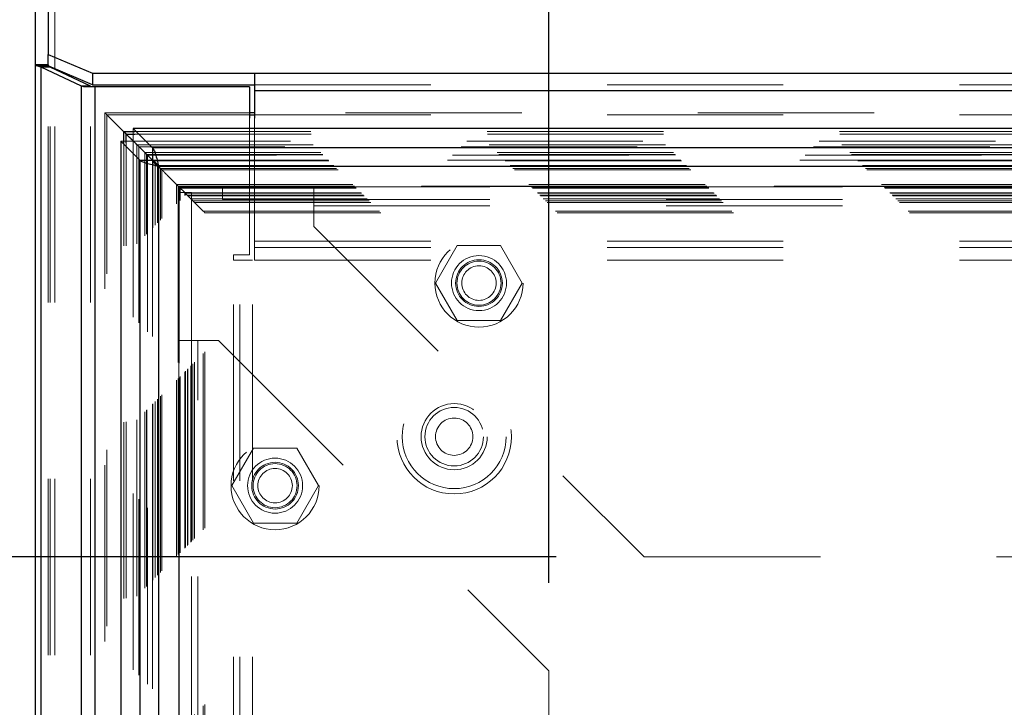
# Model space of a CAD drawing. Header units: inches. Extents: x 0.2 to 10.8, y 0.2 to 8.2.
# Tile 44 of 84: x 3.13 to 3.689, y 4.966 to 5.357. Entities that reach past the tile are written whole.
import ezdxf

# ---------------------------------------------------------------- set-up
doc = ezdxf.new("R2010")
doc.units = ezdxf.units.IN
doc.header["$MEASUREMENT"] = 0
doc.linetypes.add('HIDDEN', pattern=[0.075, 0.05, -0.025])
doc.layers.add('DIMENSIONS', color=140, linetype='Continuous')
doc.styles.add('SLDTEXTSTYLE0', font='TXT', dxfattribs={"width": 0.7})
doc.dimstyles.new('SLDDIMSTYLE0', dxfattribs={"dimtxt": 0.084961, "dimasz": 0.13, "dimexe": 0, "dimexo": 0.0625, "dimgap": 0.02124, "dimtad": 0, "dimtih": 1, "dimtoh": 1, "dimlfac": 10, "dimrnd": 1e-09, "dimzin": 12, "dimdsep": 46, "dimtxsty": 'SLDTEXTSTYLE0', "dimsah": 1, "dimcen": 0.09, "dimadec": 0, "dimazin": 3, "dimtfac": 1, "dimtofl": 0, "dimtmove": 0, "dimatfit": 3, "dimfxl": 0, "dimfrac": 2, "dimtolj": 1, "dimtzin": 12, "dimarcsym": 0})

# ---------------------------------------------------------------- blocks, each defined once
blk = doc.blocks.new('_D')
at = {"layer": 'DIMENSIONS'}
for p, q in [((3.4307, 5.03711), (3.4307, 6.0449)), ((4.84813, 5.03711), (4.84813, 6.0449)), ((3.4307, 5.9199), (3.83261, 5.9199)), ((3.94773, 5.9199), (3.9192, 5.9199)), ((3.9192, 5.9199), (3.9192, 5.78487)), ((4.27088, 5.9199), (4.29941, 5.9199)), ((4.29941, 5.9199), (4.29941, 5.78487)), ((4.84813, 5.9199), (4.386, 5.9199)), ((3.9192, 5.78487), (3.94773, 5.78487)), ((4.29941, 5.78487), (4.27088, 5.78487))]:
    blk.add_line(p, q, dxfattribs=at)
for points in [[(3.4307, 5.9199), (3.5607, 5.8999), (3.5607, 5.9399)], [(4.84813, 5.9199), (4.71813, 5.9399), (4.71813, 5.8999)]]:
    blk.add_solid(points, dxfattribs=at)
at = {"layer": 'DIMENSIONS', "char_height": 0.083333, "attachment_point": 1, "style": 'SLDTEXTSTYLE0'}
for s, insert in [('14.17', (3.94773, 6.04634)), ('360.0', (3.94773, 5.89229))]:
    blk.add_mtext(s, dxfattribs=dict(at, insert=insert))
blk = doc.blocks.new('_D_1')
at = {"layer": 'DIMENSIONS'}
for p, q in [((3.4347, 5.05183), (2.71022, 5.05183)), ((2.83522, 5.05183), (2.83522, 4.4183)), ((2.67365, 4.26424), (2.64512, 4.26424)), ((2.64512, 4.26424), (2.64512, 4.12921)), ((2.9968, 4.26424), (3.02533, 4.26424)), ((3.02533, 4.26424), (3.02533, 4.12921)), ((2.64512, 4.12921), (2.67365, 4.12921)), ((3.02533, 4.12921), (2.9968, 4.12921)), ((2.83522, 3.26349), (2.83522, 4.11019)), ((3.43463, 3.26349), (2.71022, 3.26349))]:
    blk.add_line(p, q, dxfattribs=at)
for points in [[(2.83522, 5.05183), (2.81522, 4.92183), (2.85522, 4.92183)], [(2.83522, 3.26349), (2.85522, 3.39349), (2.81522, 3.39349)]]:
    blk.add_solid(points, dxfattribs=at)
at = {"layer": 'DIMENSIONS', "char_height": 0.083333, "attachment_point": 1, "style": 'SLDTEXTSTYLE0'}
for s, insert in [('17.88', (2.67365, 4.39069)), ('454.2', (2.67365, 4.23664))]:
    blk.add_mtext(s, dxfattribs=dict(at, insert=insert))

msp = doc.modelspace()

# ---------------------------------------------------------------- linework, layer by layer
at = {"color": 7, "linetype": 'Continuous', "lineweight": 25}
for p, q in [((3.146637, 5.69167), (3.146637, 5.336873)), ((3.139437, 5.331166), (3.139437, 5.683466)), ((3.146637, 5.336873), (3.171637, 5.326308)), ((3.146637, 5.330382), (3.146637, 5.336873)), ((3.139437, 2.996171), (3.139437, 5.331166)), ((3.146637, 5.331166), (3.139437, 5.331166)), ((3.146637, 5.330507), (3.140259, 5.330507)), ((3.171637, 5.319782), (3.14685, 5.330258)), ((3.147692, 5.32975), (3.14733, 5.330055)), ((3.1426, 2.996171), (3.1426, 5.32975)), ((3.165492, 5.318981), (3.1426, 5.32975)), ((3.147692, 5.32975), (3.1426, 5.32975)), ((3.170583, 5.318981), (3.147692, 5.32975)), ((3.150237, 5.328552), (3.150237, 5.328826)), ((3.171637, 5.326308), (3.263637, 5.326308)), ((3.171637, 5.326308), (3.171637, 5.319782)), ((3.263637, 5.326308), (5.015237, 5.326308)), ((3.263637, 5.326308), (3.263637, 5.316519)), ((3.165492, 2.996171), (3.165492, 5.318981)), ((3.170583, 5.318981), (3.165492, 5.318981)), ((3.171637, 5.319782), (3.263637, 5.319782)), ((3.173128, 5.318671), (3.166816, 5.318671)), ((3.173128, 2.996171), (3.173128, 5.318671)), ((3.260737, 5.318671), (3.173128, 5.318671)), ((3.260737, 5.318671), (3.260737, 5.300749)), ((3.263637, 5.316519), (5.015237, 5.316519)), ((3.263637, 5.316519), (3.263637, 5.300749)), ((3.263637, 5.303909), (3.260737, 5.303909)), ((3.260737, 5.30279), (3.263637, 5.30279)), ((3.189387, 5.286995), (3.189387, 5.293186)), ((3.189387, 5.293186), (3.190747, 5.291826)), ((3.189387, 5.293186), (3.19563, 5.293186)), ((3.190747, 5.291826), (3.195456, 5.287117)), ((3.190747, 5.286867), (3.190747, 5.291826)), ((3.190747, 5.291826), (3.195759, 5.291826)), ((3.205699, 5.284026), (3.194798, 5.294927)), ((3.194798, 5.294927), (3.194798, 5.294429)), ((5.084028, 5.294927), (3.194798, 5.294927)), ((3.187696, 5.287826), (3.187696, 3.027496)), ((3.187696, 5.287826), (3.198598, 5.276924)), ((3.187696, 5.287826), (3.188169, 5.287826)), ((3.195496, 5.287116), (3.205688, 5.276924)), ((3.205699, 5.276935), (3.195508, 5.287126)), ((5.073126, 5.284026), (3.205699, 5.284026)), ((3.205699, 5.284026), (3.205699, 5.276935)), ((3.198598, 5.276924), (3.198598, 3.038397)), ((3.198598, 5.276924), (3.205688, 5.276924)), ((3.205669, 5.276905), (3.209045, 5.273529)), ((3.209234, 5.27339), (3.209234, 3.041932)), ((5.069592, 5.27339), (3.209234, 5.27339))]:
    msp.add_line(p, q, dxfattribs=at)
at = {"color": 7, "linetype": 'HIDDEN', "lineweight": 18}
for p, q in [((3.150237, 2.996171), (3.150237, 5.685588)), ((3.150237, 5.328826), (3.150237, 5.685588)), ((3.146911, 5.330507), (3.146637, 5.330507)), ((3.146637, 5.330348), (3.146637, 5.330382)), ((3.146637, 2.996171), (3.146637, 5.330348)), ((3.14685, 5.330258), (3.146637, 5.330348)), ((3.147692, 2.996171), (3.147692, 5.32975)), ((3.150237, 2.996171), (3.150237, 5.328552)), ((3.170583, 2.996171), (3.170583, 5.318981)), ((3.263637, 5.319782), (5.015237, 5.319782)), ((3.173128, 2.996171), (3.173128, 5.318671)), ((3.263637, 5.316519), (5.015237, 5.316519)), ((3.178675, 5.303884), (3.178675, 3.011434)), ((3.260737, 5.303909), (3.178677, 5.303909)), ((3.179784, 3.012531), (3.179784, 5.30279)), ((3.179784, 5.30279), (3.181759, 5.300804)), ((3.179784, 5.30279), (3.260737, 5.30279)), ((5.015237, 5.303909), (3.263637, 5.303909)), ((3.263637, 5.30279), (5.015237, 5.30279)), ((3.260737, 5.300749), (3.260737, 5.223171)), ((3.263637, 5.300749), (3.263637, 5.231013)), ((3.194798, 5.294429), (3.194798, 5.287837)), ((3.19563, 5.293186), (5.083195, 5.293186)), ((3.195759, 5.291826), (5.083067, 5.291826)), ((3.188169, 5.287826), (3.194787, 5.287826)), ((3.189387, 3.028327), (3.189387, 5.286995)), ((3.190747, 3.028455), (3.190747, 5.286867)), ((3.194787, 5.287826), (3.195496, 5.287116)), ((3.194787, 5.287826), (3.194787, 3.027496)), ((3.195508, 5.287126), (3.194798, 5.287837)), ((5.084028, 5.287837), (3.194798, 5.287837)), ((3.195456, 5.287117), (3.19683, 5.285744)), ((3.19683, 5.285744), (5.081996, 5.285744)), ((3.19683, 3.029577), (3.19683, 5.285744)), ((3.197916, 5.284657), (3.197916, 3.030661)), ((5.080816, 5.284557), (3.197992, 5.284557)), ((3.201329, 5.281244), (5.077496, 5.281244)), ((3.201329, 3.034077), (3.201329, 5.281244)), ((3.202306, 5.280268), (5.07652, 5.280268)), ((3.202306, 3.035054), (3.202306, 5.280268)), ((3.202486, 5.280088), (5.07634, 5.280088)), ((3.202486, 3.035234), (3.202486, 5.280088)), ((5.076062, 5.279815), (3.202778, 5.279815)), ((3.202974, 5.27961), (3.202974, 3.035725)), ((3.205606, 5.276964), (5.073225, 5.276964)), ((3.205688, 5.276924), (3.205688, 3.038397)), ((5.073126, 5.276935), (3.205699, 5.276935)), ((3.205725, 3.038471), (3.205725, 5.276853)), ((3.205886, 5.276688), (5.07294, 5.276688)), ((3.205886, 3.038634), (3.205886, 5.276688)), ((3.207319, 3.040071), (3.207319, 5.27525)), ((3.208669, 5.273905), (5.070157, 5.273905)), ((3.208669, 3.041417), (3.208669, 5.273905)), ((3.208901, 5.27364), (5.069923, 5.27364)), ((3.209045, 5.273529), (3.210232, 5.272342)), ((3.209234, 5.27339), (3.209234, 3.041932)), ((5.069592, 5.27339), (3.209234, 5.27339)), ((3.210232, 5.272342), (5.068594, 5.272342)), ((3.210232, 5.272342), (3.211109, 5.271465)), ((3.210232, 3.04298), (3.210232, 5.272342)), ((3.211109, 3.043857), (3.211109, 5.271465)), ((3.211109, 5.271465), (5.067717, 5.271465)), ((3.219369, 5.263204), (5.059456, 5.263204)), ((3.219369, 3.052117), (3.219369, 5.263204)), ((3.219369, 5.263204), (3.220369, 5.262204)), ((3.220347, 5.262191), (3.220351, 5.097894)), ((3.220369, 5.262204), (5.058456, 5.262204)), ((3.220369, 3.053117), (3.220369, 5.262204)), ((3.220369, 5.262204), (3.224408, 5.258165)), ((3.220394, 5.26218), (3.220383, 5.262191)), ((5.058439, 5.262212), (3.220394, 5.262212)), ((5.05823, 5.262014), (3.22057, 5.262014)), ((3.220625, 5.261931), (3.220625, 3.053394)), ((3.220696, 5.258611), (3.227896, 5.258611)), ((3.220696, 5.174611), (3.220696, 5.258611)), ((3.220869, 5.261704), (5.057956, 5.261704)), ((3.220869, 5.261704), (3.220869, 3.053617)), ((3.220869, 5.261704), (5.057956, 5.261704)), ((3.220869, 3.053617), (3.220869, 5.261704)), ((3.221369, 5.261204), (5.057456, 5.261204)), ((3.221369, 3.054117), (3.221369, 5.261204)), ((3.221372, 5.261189), (5.057466, 5.261189)), ((3.221426, 3.054153), (3.221426, 5.261153)), ((3.224119, 5.258454), (5.054706, 5.258454)), ((3.224119, 3.056867), (3.224119, 5.258454)), ((3.224119, 5.258454), (5.054706, 5.258454)), ((3.224119, 3.056867), (3.224119, 5.258454)), ((3.224868, 5.257706), (3.224304, 5.25827)), ((3.224408, 5.258165), (5.054417, 5.258165)), ((3.224408, 3.057156), (3.224408, 5.258165)), ((3.227896, 5.174611), (3.227896, 5.258611)), ((3.245396, 5.254627), (3.245396, 5.261827)), ((3.245396, 5.261827), (3.297196, 5.261827)), ((3.297196, 5.261827), (4.981696, 5.261827)), ((3.297196, 5.261827), (3.297196, 5.251027)), ((3.225523, 5.25705), (5.053302, 5.25705)), ((3.225523, 3.058271), (3.225523, 5.25705)), ((3.225869, 5.256704), (3.225523, 5.25705)), ((3.225869, 5.256704), (5.052956, 5.256704)), ((3.225869, 3.058617), (3.225869, 5.256704)), ((3.227489, 5.25506), (5.051362, 5.25506)), ((3.227536, 5.255037), (3.227797, 5.254776)), ((3.227538, 5.255008), (5.051272, 5.255008)), ((3.227799, 5.254775), (3.228665, 5.253909)), ((3.227816, 3.060541), (3.227816, 5.254779)), ((3.228665, 5.253909), (5.050161, 5.253909)), ((3.228665, 3.061413), (3.228665, 5.253909)), ((3.228665, 5.253909), (3.229593, 5.252981)), ((3.229593, 5.252981), (5.049233, 5.252981)), ((3.229593, 3.062341), (3.229593, 5.252981)), ((3.229593, 5.252981), (3.234501, 5.248072)), ((3.245396, 5.254627), (3.297196, 5.254627)), ((3.297196, 5.254627), (4.981696, 5.254627)), ((3.234501, 5.248072), (5.044324, 5.248072)), ((3.234501, 3.067249), (3.234501, 5.248072)), ((3.235343, 5.247192), (5.043462, 5.247192)), ((3.235375, 3.068127), (3.235375, 5.247219)), ((3.297196, 5.251027), (4.981696, 5.251027)), ((3.297196, 5.251027), (3.297196, 5.239327)), ((3.297196, 5.251027), (4.981696, 5.251027)), ((3.297196, 5.239327), (3.484696, 5.051827)), ((3.263637, 5.231013), (5.015237, 5.231013)), ((3.263637, 5.231013), (3.263637, 5.220213)), ((3.263637, 5.231013), (5.015237, 5.231013)), ((3.263637, 5.227413), (5.015237, 5.227413)), ((3.378699, 5.228527), (3.366401, 5.207227)), ((3.403294, 5.228527), (3.378699, 5.228527)), ((3.415591, 5.207227), (3.403294, 5.228527)), ((3.260737, 5.223171), (3.251737, 5.223171)), ((3.251737, 5.220171), (3.251737, 5.223171)), ((3.251737, 3.095071), (3.251737, 5.220171)), ((3.262537, 5.220171), (3.251737, 5.220171)), ((3.251737, 3.095071), (3.251737, 5.220171)), ((3.255337, 3.095071), (3.255337, 5.220171)), ((3.262537, 3.095071), (3.262537, 5.220171)), ((3.263637, 5.220213), (5.015237, 5.220213)), ((3.366401, 5.207227), (3.378699, 5.185927)), ((3.403294, 5.185927), (3.415591, 5.207227)), ((3.378699, 5.185927), (3.403294, 5.185927)), ((3.220696, 3.140711), (3.220696, 5.174611)), ((3.220696, 5.174611), (3.231496, 5.174611)), ((3.227896, 3.140711), (3.227896, 5.174611)), ((3.231496, 3.140711), (3.231496, 5.174611)), ((3.231496, 5.174611), (3.243196, 5.174611)), ((3.231496, 3.140711), (3.231496, 5.174611)), ((3.243196, 5.174611), (3.430696, 4.987111)), ((3.262999, 5.113577), (3.250701, 5.092277)), ((3.287594, 5.113577), (3.262999, 5.113577)), ((3.299891, 5.092277), (3.287594, 5.113577)), ((3.250701, 5.092277), (3.262999, 5.070977)), ((3.287594, 5.070977), (3.299891, 5.092277)), ((3.262999, 5.070977), (3.287594, 5.070977)), ((3.484696, 5.051827), (4.794196, 5.051827)), ((3.430696, 3.328211), (3.430696, 4.987111))]:
    msp.add_line(p, q, dxfattribs=at)
for centre, radius in [((3.390996, 5.207227), 0.025), ((3.390996, 5.207227), 0.015625), ((3.390996, 5.207227), 0.01325), ((3.390996, 5.207227), 0.0125), ((3.390996, 5.207227), 0.009795), ((3.376937, 5.120071), 0.0325), ((3.376937, 5.120071), 0.0295), ((3.376937, 5.120071), 0.0295), ((3.376937, 5.120071), 0.01875), ((3.376937, 5.120071), 0.0166), ((3.376937, 5.120071), 0.0106), ((3.275296, 5.092277), 0.025), ((3.275296, 5.092277), 0.015625), ((3.275296, 5.092277), 0.01325), ((3.275296, 5.092277), 0.0125), ((3.275296, 5.092277), 0.009795)]:
    msp.add_circle(centre, radius, dxfattribs=at)
at = {"color": 7, "linetype": 'Continuous', "lineweight": 25}
for points in [[(3.139437, 5.331166), (3.139437, 5.330946), (3.139717, 5.330727), (3.140259, 5.330507)], [(3.1426, 5.32975), (3.141599, 5.330002), (3.140801, 5.330254), (3.140259, 5.330507)], [(3.166816, 5.318671), (3.166345, 5.318774), (3.165902, 5.318878), (3.165492, 5.318981)], [(3.171024, 5.318671), (3.170867, 5.318774), (3.17072, 5.318878), (3.170583, 5.318981)]]:
    msp.add_open_spline(points, degree=3, dxfattribs=at)
at = {"color": 7, "linetype": 'HIDDEN', "lineweight": 18}
msp.add_open_spline([(3.146637, 5.331166), (3.146637, 5.330946), (3.146731, 5.330726), (3.146911, 5.330507)], degree=3, dxfattribs=at)
for points, knots in [([(3.14733, 5.330055), (3.147303, 5.330077), (3.147198, 5.330164), (3.147061, 5.330314), (3.146961, 5.330442), (3.146911, 5.330507)], [0, 0, 0, 0, 0.1495209, 0.5731184, 1, 1, 1, 1]), ([(3.180155, 5.302417), (3.179988, 5.302582), (3.179739, 5.302829), (3.179435, 5.303133), (3.179238, 5.303336), (3.17907, 5.303506), (3.178918, 5.303664), (3.178806, 5.303772), (3.178724, 5.303847), (3.178683, 5.303896), (3.178662, 5.303922), (3.178728, 5.303837), (3.17913, 5.303447), (3.179534, 5.303041), (3.179784, 5.30279)], [0, 0, 0, 0, 0.1123817, 0.1675817, 0.20038, 0.2434436, 0.2781444, 0.304914, 0.3248673, 0.3497635, 0.3817325, 0.4672235, 0.6705626, 1, 1, 1, 1]), ([(3.194006, 5.288567), (3.192933, 5.289648), (3.191309, 5.291281), (3.189795, 5.292784), (3.189283, 5.293293)], [0, 0, 0, 0, 0.66146825, 1, 1, 1, 1]), ([(3.197992, 5.284571), (3.197939, 5.284623), (3.19778, 5.284779), (3.197532, 5.28504), (3.197309, 5.285259), (3.197214, 5.285358), (3.197187, 5.285387)], [0, 0, 0, 0, 0.19405353, 0.58516007, 0.87787789, 1, 1, 1, 1]), ([(3.202976, 5.27961), (3.202913, 5.279677), (3.202748, 5.279852), (3.20252, 5.280054), (3.202341, 5.280206), (3.202241, 5.280299), (3.202173, 5.280367), (3.202124, 5.280424), (3.202138, 5.280423), (3.202212, 5.28036), (3.202274, 5.280298), (3.202306, 5.280268)], [0, 0, 0, 0, 0.10998717, 0.28961826, 0.37768151, 0.46486424, 0.55261678, 0.64132097, 0.81950481, 0.90929688, 1, 1, 1, 1]), ([(3.221372, 5.261197), (3.221387, 5.261182), (3.221437, 5.26113), (3.221452, 5.261116), (3.221414, 5.261175), (3.221309, 5.261266), (3.221148, 5.261417), (3.220977, 5.261593), (3.220874, 5.2617), (3.220782, 5.261793), (3.220649, 5.261924), (3.220238, 5.262338), (3.219378, 5.263198), (3.217896, 5.264678), (3.216056, 5.266512), (3.21454, 5.268017), (3.21339, 5.269209), (3.212867, 5.269644), (3.212342, 5.27025), (3.211847, 5.270699), (3.211204, 5.271376), (3.210272, 5.272303), (3.20955, 5.273034), (3.209141, 5.273439), (3.209076, 5.273503)], [0, 0, 0, 0, 0.0140156, 0.046354, 0.0597473, 0.0766314, 0.0950628, 0.1049574, 0.1155297, 0.1165061, 0.1233639, 0.1413837, 0.1948993, 0.2827067, 0.4306404, 0.6057826, 0.679385, 0.764003, 0.7816431, 0.8089038, 0.858142, 0.9042563, 0.9848381, 1, 1, 1, 1]), ([(3.220805, 5.261774), (3.220798, 5.26178), (3.220758, 5.261819), (3.220673, 5.261894), (3.220586, 5.261987), (3.220552, 5.262031), (3.220564, 5.262015), (3.22057, 5.262007)], [0, 0, 0, 0, 0.0241939, 0.1546388, 0.408709, 0.7288262, 1, 1, 1, 1]), ([(3.224408, 5.258165), (3.225313, 5.257267), (3.226495, 5.256093), (3.227494, 5.255068), (3.227739, 5.254821), (3.227814, 5.254767), (3.227784, 5.254776), (3.22771, 5.254831), (3.227616, 5.254928), (3.227529, 5.255027), (3.227453, 5.255109), (3.227413, 5.255153)], [0, 0, 0, 0, 0.581498, 0.7599451, 0.8250212, 0.8737024, 0.9073252, 0.9423546, 0.960207, 0.9786852, 1, 1, 1, 1]), ([(3.232601, 5.249973), (3.232045, 5.250521), (3.230836, 5.251713), (3.229241, 5.253337), (3.227965, 5.254612), (3.227361, 5.255216)], [0, 0, 0, 0, 0.3096924, 0.6730755, 1, 1, 1, 1]), ([(3.227485, 3.060239), (3.227476, 3.062808), (3.227451, 3.070101), (3.22743, 3.083343), (3.227417, 3.101038), (3.227416, 3.121608), (3.227422, 3.151026), (3.227428, 3.187548), (3.227422, 3.241999), (3.227425, 3.307175), (3.227423, 3.449403), (3.227424, 3.728917), (3.227424, 4.194356), (3.227423, 4.60386), (3.227424, 4.885802), (3.227422, 4.991393), (3.227428, 5.070752), (3.227424, 5.12405), (3.227417, 5.150981), (3.227416, 5.176474), (3.22743, 5.198965), (3.22746, 5.217693), (3.227503, 5.232764), (3.227549, 5.24469), (3.227584, 5.251744), (3.227599, 5.25488), (3.227599, 5.254973)], [0, 0, 0, 0, 0.003511, 0.0099701, 0.0180998, 0.0276981, 0.0380872, 0.0583118, 0.0776208, 0.1125159, 0.1474018, 0.2720339, 0.4945852, 0.7836126, 0.8317878, 0.8799735, 0.9279454, 0.9402645, 0.9528273, 0.9647577, 0.9751107, 0.9835701, 0.9903575, 0.9957119, 0.9998723, 1, 1, 1, 1]), ([(3.227538, 5.255026), (3.22757, 5.254993), (3.227622, 5.254941), (3.227627, 5.254942), (3.227602, 5.254969), (3.227598, 5.254973)], [0, 0, 0, 0, 0.58364605, 0.93257842, 1, 1, 1, 1]), ([(3.234501, 5.248072), (3.234743, 5.247838), (3.235076, 5.247516), (3.235343, 5.247211), (3.235402, 5.247165), (3.235288, 5.247283), (3.235105, 5.247466), (3.234729, 5.247829), (3.234143, 5.248416), (3.23364, 5.248933), (3.233355, 5.249219), (3.233344, 5.24923)], [0, 0, 0, 0, 0.2791268, 0.3845923, 0.4991433, 0.5558692, 0.6167911, 0.7078891, 0.8260065, 0.9932032, 1, 1, 1, 1])]:
    msp.add_open_spline(points, degree=3, knots=knots, dxfattribs=at)
at = {"color": 7, "linetype": 'Continuous', "lineweight": 25}
for points, knots in [([(3.181759, 5.300804), (3.18184, 5.300722), (3.183426, 5.299128), (3.18592, 5.296658), (3.187441, 5.295138), (3.187884, 5.294687), (3.188463, 5.294157), (3.188996, 5.293597), (3.189387, 5.293186)], [0, 0, 0, 0, 0.0212031, 0.4132029, 0.7045237, 0.7143271, 0.7903654, 1, 1, 1, 1]), ([(3.205699, 5.284026), (3.205994, 5.283808), (3.206288, 5.283371), (3.206877, 5.282115), (3.207172, 5.281295), (3.207761, 5.27937), (3.208056, 5.278265), (3.208645, 5.275903), (3.208939, 5.274647), (3.209234, 5.27339)], [0, 0, 0, 0, 0.25, 0.25, 0.5, 0.5, 0.75, 0.75, 1, 1, 1, 1]), ([(3.209234, 5.27339), (3.207977, 5.273685), (3.206721, 5.273979), (3.204359, 5.274568), (3.203254, 5.274863), (3.201329, 5.275452), (3.200509, 5.275746), (3.199252, 5.276335), (3.198816, 5.27663), (3.198598, 5.276924)], [0, 0, 0, 0, 0.25, 0.25, 0.5, 0.5, 0.75, 0.75, 1, 1, 1, 1]), ([(3.205688, 5.276924), (3.205712, 5.27684), (3.205761, 5.276672), (3.205877, 5.276419), (3.206025, 5.276167), (3.206204, 5.275914), (3.206414, 5.275662), (3.206652, 5.27541), (3.206981, 5.275094), (3.207424, 5.274715), (3.207996, 5.274274), (3.208605, 5.273832), (3.209024, 5.273537), (3.209234, 5.27339)], [0, 0, 0, 0, 0.071449, 0.142898, 0.214347, 0.285796, 0.357245, 0.428694, 0.500143, 0.6251072, 0.7500715, 0.8750357, 1, 1, 1, 1]), ([(3.209234, 5.27339), (3.209149, 5.27351), (3.208981, 5.273749), (3.208729, 5.274105), (3.208476, 5.274453), (3.208224, 5.274791), (3.207971, 5.275115), (3.207719, 5.275421), (3.207404, 5.275779), (3.207025, 5.276162), (3.206583, 5.276522), (3.206141, 5.276795), (3.205847, 5.276889), (3.205699, 5.276935)], [0, 0, 0, 0, 0.071449, 0.142898, 0.214347, 0.285796, 0.357245, 0.428694, 0.500143, 0.6251072, 0.7500715, 0.8750357, 1, 1, 1, 1])]:
    msp.add_open_spline(points, degree=3, knots=knots, dxfattribs=at)

# ---------------------------------------------------------------- dimensions: what is measured, and where the dimension line sits
at = {"layer": 'DIMENSIONS'}
dim = msp.add_linear_dim(base=(4.848129, 5.9199), p1=(3.430696, 4.987111), p2=(4.848129, 4.987111), dimstyle='SLDDIMSTYLE0', dxfattribs=at)
dim.commit()
dim.dimension.update_dxf_attribs({"geometry": '_D', "text_midpoint": (4.109304, 5.9199), "dimtype": 160})
dim = msp.add_linear_dim(base=(2.835225, 3.263494), p1=(3.484696, 5.051827), p2=(3.484629, 3.263494), angle=90, dimstyle='SLDDIMSTYLE0', dxfattribs=at)
dim.commit()
dim.dimension.update_dxf_attribs({"geometry": '_D_1', "text_midpoint": (2.835225, 4.264244), "dimtype": 160})

doc.saveas('drawing.dxf')
